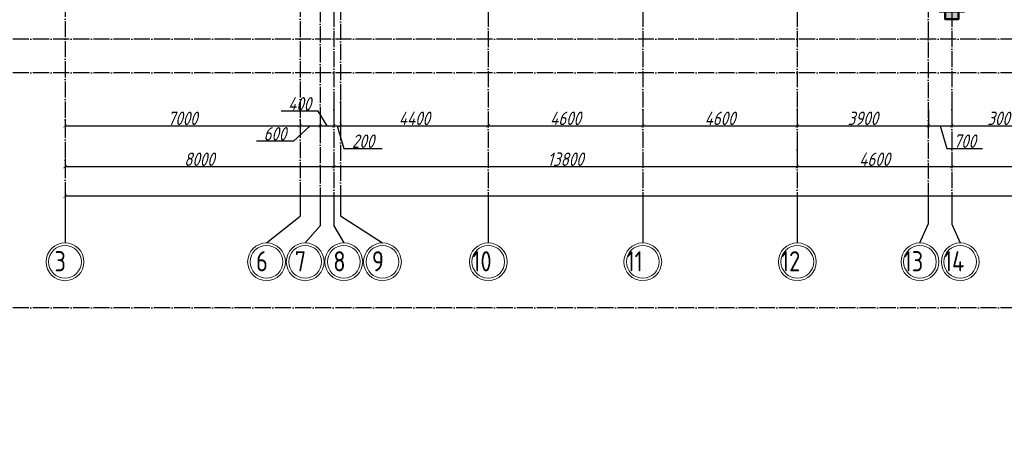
# Model space of a CAD drawing. Extents: x -4445 to 1909585, y 1860 to 289234.
# Tile 5 of 110: x 199891 to 229202, y 191713 to 203971. Entities that reach past the tile are written whole.
import ezdxf

# ---------------------------------------------------------------- set-up
doc = ezdxf.new("R2010")
doc.units = 0
doc.header["$LTSCALE"] = 0.5
doc.header["$MEASUREMENT"] = 0
doc.header["$PDMODE"] = 34
doc.header["$PDSIZE"] = 3
doc.linetypes.add('ACAD_ISO04W100', pattern=[30, 24, -3, 0, -3])
doc.layers.get('0').update_dxf_attribs({"linetype": 'CONTINUOUS', "lineweight": 18})
doc.layers.get('DEFPOINTS').update_dxf_attribs({"color": 2, "linetype": 'CONTINUOUS', "lineweight": 13})
doc.layers.add('kolonn', color=7, linetype='CONTINUOUS')
doc.layers.add('os', color=3, linetype='CONTINUOUS')
doc.styles.add('GOST', font='isocpeur.ttf')
doc.styles.add('Isocpeur', font='isocpeui.ttf', dxfattribs={"height": 250})
doc.styles.get("Standard").update_dxf_attribs({"font": 'spds.shx', "oblique": 15})
doc.dimstyles.new('ISO-25', dxfattribs={"dimtxt": 400, "dimasz": 100, "dimexe": 50, "dimexo": 50, "dimgap": 20, "dimtad": 1, "dimdec": 0, "dimtxsty": 'Standard', "dimblk": 'ARCHTICK', "dimcen": 20, "dimclrd": 1, "dimclre": 1, "dimadec": 0, "dimazin": 0, "dimtfac": 1, "dimtdec": 0, "dimtmove": 0, "dimatfit": 3, "dimldrblk": 'ARCHTICK', "dimfxl": 1, "dimarcsym": 0})

# ---------------------------------------------------------------- blocks, each defined once
blk = doc.blocks.new('_ArchTick')
at = {"color": 0, "linetype": 'ByBlock', "const_width": 0.15}
blk.add_lwpolyline([(-0.5, -0.5), (0.5, 0.5)], dxfattribs=at)
blk = doc.blocks.new('*D2895')
at = {"color": 1, "lineweight": -2, "transparency": 16777216}
for p, q in [((201240, 201011), (201240, 200763)), ((201240, 200813), (208240, 200813)), ((208240, 201011), (208240, 200763))]:
    blk.add_line(p, q, dxfattribs=at)
at = {"layer": 'DEFPOINTS', "color": 0, "transparency": 16777216}
for p in [(201240, 201061), (208240, 201061), (208240, 200813)]:
    blk.add_point(p, dxfattribs=at)
at = {"color": 1, "lineweight": -2, "transparency": 16777216, "xscale": 100, "yscale": 100, "zscale": 100, "rotation": 180}
blk.add_blockref('_ArchTick', (201240, 200813), dxfattribs=at)
at = {"color": 1, "lineweight": -2, "transparency": 16777216, "xscale": 100, "yscale": 100, "zscale": 100}
blk.add_blockref('_ArchTick', (208240, 200813), dxfattribs=at)
at = {"color": 0, "transparency": 16777216, "insert": (204740, 201033), "char_height": 400, "attachment_point": 5}
blk.add_mtext('7000', dxfattribs=at)
blk = doc.blocks.new('*D2896')
at = {"color": 1, "lineweight": -2, "transparency": 16777216}
for p, q in [((208840, 201368), (208840, 200763)), ((208540, 200813), (208040, 200353)), ((208240, 201011), (208240, 200763)), ((208240, 200813), (208840, 200813)), ((208040, 200353), (206939, 200353))]:
    blk.add_line(p, q, dxfattribs=at)
at = {"layer": 'DEFPOINTS', "color": 0, "transparency": 16777216}
for p in [(208840, 201418), (208240, 201061), (208840, 200813)]:
    blk.add_point(p, dxfattribs=at)
at = {"color": 1, "lineweight": -2, "transparency": 16777216, "xscale": 100, "yscale": 100, "zscale": 100, "rotation": 180}
blk.add_blockref('_ArchTick', (208240, 200813), dxfattribs=at)
at = {"color": 1, "lineweight": -2, "transparency": 16777216, "xscale": 100, "yscale": 100, "zscale": 100}
blk.add_blockref('_ArchTick', (208840, 200813), dxfattribs=at)
at = {"color": 0, "transparency": 16777216, "insert": (207489, 200573), "char_height": 400, "attachment_point": 5}
blk.add_mtext('600', dxfattribs=at)
blk = doc.blocks.new('*D2897')
at = {"color": 1, "lineweight": -2, "transparency": 16777216}
for p, q in [((208840, 201368), (208840, 200763)), ((209240, 201469), (209240, 200763)), ((208775, 201246), (207674, 201246)), ((209040, 200813), (208775, 201246)), ((208840, 200813), (209240, 200813))]:
    blk.add_line(p, q, dxfattribs=at)
at = {"layer": 'DEFPOINTS', "color": 0, "transparency": 16777216}
for p in [(208840, 201418), (209240, 201519), (209240, 200813)]:
    blk.add_point(p, dxfattribs=at)
at = {"color": 1, "lineweight": -2, "transparency": 16777216, "xscale": 100, "yscale": 100, "zscale": 100, "rotation": 180}
blk.add_blockref('_ArchTick', (208840, 200813), dxfattribs=at)
at = {"color": 1, "lineweight": -2, "transparency": 16777216, "xscale": 100, "yscale": 100, "zscale": 100}
blk.add_blockref('_ArchTick', (209240, 200813), dxfattribs=at)
at = {"color": 0, "transparency": 16777216, "insert": (208224, 201466), "char_height": 400, "attachment_point": 5}
blk.add_mtext('400', dxfattribs=at)
blk = doc.blocks.new('*D2898')
at = {"color": 1, "lineweight": -2, "transparency": 16777216}
for p, q in [((209240, 201469), (209240, 200763)), ((209440, 201548), (209440, 200763)), ((209240, 200813), (209440, 200813)), ((209340, 200813), (209544, 200133)), ((209544, 200133), (210680, 200133))]:
    blk.add_line(p, q, dxfattribs=at)
at = {"layer": 'DEFPOINTS', "color": 0, "transparency": 16777216}
for p in [(209240, 201519), (209440, 201598), (209440, 200813)]:
    blk.add_point(p, dxfattribs=at)
at = {"color": 1, "lineweight": -2, "transparency": 16777216, "xscale": 100, "yscale": 100, "zscale": 100, "rotation": 180}
blk.add_blockref('_ArchTick', (209240, 200813), dxfattribs=at)
at = {"color": 1, "lineweight": -2, "transparency": 16777216, "xscale": 100, "yscale": 100, "zscale": 100}
blk.add_blockref('_ArchTick', (209440, 200813), dxfattribs=at)
at = {"color": 0, "transparency": 16777216, "insert": (210112, 200353), "char_height": 400, "attachment_point": 5}
blk.add_mtext('200', dxfattribs=at)
blk = doc.blocks.new('*D2899')
at = {"color": 1, "lineweight": -2, "transparency": 16777216}
for p, q in [((209440, 201548), (209440, 200763)), ((213840, 201176), (213840, 200763)), ((209440, 200813), (213840, 200813))]:
    blk.add_line(p, q, dxfattribs=at)
at = {"layer": 'DEFPOINTS', "color": 0, "transparency": 16777216}
for p in [(209440, 201598), (213840, 201226), (213840, 200813)]:
    blk.add_point(p, dxfattribs=at)
at = {"color": 1, "lineweight": -2, "transparency": 16777216, "xscale": 100, "yscale": 100, "zscale": 100, "rotation": 180}
blk.add_blockref('_ArchTick', (209440, 200813), dxfattribs=at)
at = {"color": 1, "lineweight": -2, "transparency": 16777216, "xscale": 100, "yscale": 100, "zscale": 100}
blk.add_blockref('_ArchTick', (213840, 200813), dxfattribs=at)
at = {"color": 0, "transparency": 16777216, "insert": (211640, 201033), "char_height": 400, "attachment_point": 5}
blk.add_mtext('4400', dxfattribs=at)
blk = doc.blocks.new('*D2900')
at = {"color": 1, "lineweight": -2, "transparency": 16777216}
for p, q in [((213840, 201176), (213840, 200763)), ((218440, 201277), (218440, 200763)), ((213840, 200813), (218440, 200813))]:
    blk.add_line(p, q, dxfattribs=at)
at = {"layer": 'DEFPOINTS', "color": 0, "transparency": 16777216}
for p in [(213840, 201226), (218440, 201327), (218440, 200813)]:
    blk.add_point(p, dxfattribs=at)
at = {"color": 1, "lineweight": -2, "transparency": 16777216, "xscale": 100, "yscale": 100, "zscale": 100, "rotation": 180}
blk.add_blockref('_ArchTick', (213840, 200813), dxfattribs=at)
at = {"color": 1, "lineweight": -2, "transparency": 16777216, "xscale": 100, "yscale": 100, "zscale": 100}
blk.add_blockref('_ArchTick', (218440, 200813), dxfattribs=at)
at = {"color": 0, "transparency": 16777216, "insert": (216140, 201033), "char_height": 400, "attachment_point": 5}
blk.add_mtext('4600', dxfattribs=at)
blk = doc.blocks.new('*D2901')
at = {"color": 1, "lineweight": -2, "transparency": 16777216}
for p, q in [((218440, 201277), (218440, 200763)), ((223040, 201326), (223040, 200763)), ((218440, 200813), (223040, 200813))]:
    blk.add_line(p, q, dxfattribs=at)
at = {"layer": 'DEFPOINTS', "color": 0, "transparency": 16777216}
for p in [(223040, 201376), (218440, 201327), (223040, 200813)]:
    blk.add_point(p, dxfattribs=at)
at = {"color": 1, "lineweight": -2, "transparency": 16777216, "xscale": 100, "yscale": 100, "zscale": 100, "rotation": 180}
blk.add_blockref('_ArchTick', (218440, 200813), dxfattribs=at)
at = {"color": 1, "lineweight": -2, "transparency": 16777216, "xscale": 100, "yscale": 100, "zscale": 100}
blk.add_blockref('_ArchTick', (223040, 200813), dxfattribs=at)
at = {"color": 0, "transparency": 16777216, "insert": (220740, 201033), "char_height": 400, "attachment_point": 5}
blk.add_mtext('4600', dxfattribs=at)
blk = doc.blocks.new('*D2902')
at = {"color": 1, "lineweight": -2, "transparency": 16777216}
for p, q in [((223040, 201326), (223040, 200763)), ((226940, 201281), (226940, 200763)), ((223040, 200813), (226940, 200813))]:
    blk.add_line(p, q, dxfattribs=at)
at = {"layer": 'DEFPOINTS', "color": 0, "transparency": 16777216}
for p in [(223040, 201376), (226940, 201331), (226940, 200813)]:
    blk.add_point(p, dxfattribs=at)
at = {"color": 1, "lineweight": -2, "transparency": 16777216, "xscale": 100, "yscale": 100, "zscale": 100, "rotation": 180}
blk.add_blockref('_ArchTick', (223040, 200813), dxfattribs=at)
at = {"color": 1, "lineweight": -2, "transparency": 16777216, "xscale": 100, "yscale": 100, "zscale": 100}
blk.add_blockref('_ArchTick', (226940, 200813), dxfattribs=at)
at = {"color": 0, "transparency": 16777216, "insert": (224990, 201033), "char_height": 400, "attachment_point": 5}
blk.add_mtext('3900', dxfattribs=at)
blk = doc.blocks.new('*D2903')
at = {"color": 1, "lineweight": -2, "transparency": 16777216}
for p, q in [((227640, 201436), (227640, 200763)), ((226940, 201281), (226940, 200763)), ((226940, 200813), (227640, 200813)), ((227290, 200813), (227494, 200133)), ((227494, 200133), (228554, 200133))]:
    blk.add_line(p, q, dxfattribs=at)
at = {"layer": 'DEFPOINTS', "color": 0, "transparency": 16777216}
for p in [(227640, 201486), (226940, 201331), (227640, 200813)]:
    blk.add_point(p, dxfattribs=at)
at = {"color": 1, "lineweight": -2, "transparency": 16777216, "xscale": 100, "yscale": 100, "zscale": 100, "rotation": 180}
blk.add_blockref('_ArchTick', (226940, 200813), dxfattribs=at)
at = {"color": 1, "lineweight": -2, "transparency": 16777216, "xscale": 100, "yscale": 100, "zscale": 100}
blk.add_blockref('_ArchTick', (227640, 200813), dxfattribs=at)
at = {"color": 0, "transparency": 16777216, "insert": (228024, 200353), "char_height": 400, "attachment_point": 5}
blk.add_mtext('700', dxfattribs=at)
blk = doc.blocks.new('*D2904')
at = {"color": 1, "lineweight": -2, "transparency": 16777216}
for p, q in [((227640, 201436), (227640, 200763)), ((230640, 201480), (230640, 200763)), ((227640, 200813), (230640, 200813))]:
    blk.add_line(p, q, dxfattribs=at)
at = {"layer": 'DEFPOINTS', "color": 0, "transparency": 16777216}
for p in [(227640, 201486), (230640, 201530), (230640, 200813)]:
    blk.add_point(p, dxfattribs=at)
at = {"color": 1, "lineweight": -2, "transparency": 16777216, "xscale": 100, "yscale": 100, "zscale": 100, "rotation": 180}
blk.add_blockref('_ArchTick', (227640, 200813), dxfattribs=at)
at = {"color": 1, "lineweight": -2, "transparency": 16777216, "xscale": 100, "yscale": 100, "zscale": 100}
blk.add_blockref('_ArchTick', (230640, 200813), dxfattribs=at)
at = {"color": 0, "transparency": 16777216, "insert": (229140, 201033), "char_height": 400, "attachment_point": 5}
blk.add_mtext('3000', dxfattribs=at)
blk = doc.blocks.new('*D2991')
at = {"color": 1, "lineweight": -2, "transparency": 16777216}
for p, q in [((201240, 199828), (201240, 199545)), ((209240, 199828), (209240, 199545)), ((201240, 199595), (209240, 199595))]:
    blk.add_line(p, q, dxfattribs=at)
at = {"layer": 'DEFPOINTS', "color": 0, "transparency": 16777216}
for p in [(201240, 199878), (209240, 199878), (209240, 199595)]:
    blk.add_point(p, dxfattribs=at)
at = {"color": 1, "lineweight": -2, "transparency": 16777216, "xscale": 100, "yscale": 100, "zscale": 100, "rotation": 180}
blk.add_blockref('_ArchTick', (201240, 199595), dxfattribs=at)
at = {"color": 1, "lineweight": -2, "transparency": 16777216, "xscale": 100, "yscale": 100, "zscale": 100}
blk.add_blockref('_ArchTick', (209240, 199595), dxfattribs=at)
at = {"color": 0, "transparency": 16777216, "insert": (205240, 199815), "char_height": 400, "attachment_point": 5}
blk.add_mtext('8000', dxfattribs=at)
blk = doc.blocks.new('*D2992')
at = {"color": 1, "lineweight": -2, "transparency": 16777216}
for p, q in [((223040, 200153), (223040, 199545)), ((209240, 199828), (209240, 199545)), ((209240, 199595), (223040, 199595))]:
    blk.add_line(p, q, dxfattribs=at)
at = {"layer": 'DEFPOINTS', "color": 0, "transparency": 16777216}
for p in [(223040, 200203), (209240, 199878), (223040, 199595)]:
    blk.add_point(p, dxfattribs=at)
at = {"color": 1, "lineweight": -2, "transparency": 16777216, "xscale": 100, "yscale": 100, "zscale": 100, "rotation": 180}
blk.add_blockref('_ArchTick', (209240, 199595), dxfattribs=at)
at = {"color": 1, "lineweight": -2, "transparency": 16777216, "xscale": 100, "yscale": 100, "zscale": 100}
blk.add_blockref('_ArchTick', (223040, 199595), dxfattribs=at)
at = {"color": 0, "transparency": 16777216, "insert": (216140, 199815), "char_height": 400, "attachment_point": 5}
blk.add_mtext('13800', dxfattribs=at)
blk = doc.blocks.new('*D2993')
at = {"color": 1, "lineweight": -2, "transparency": 16777216}
for p, q in [((223040, 200153), (223040, 199545)), ((227640, 199885), (227640, 199545)), ((223040, 199595), (227640, 199595))]:
    blk.add_line(p, q, dxfattribs=at)
at = {"layer": 'DEFPOINTS', "color": 0, "transparency": 16777216}
for p in [(223040, 200203), (227640, 199935), (227640, 199595)]:
    blk.add_point(p, dxfattribs=at)
at = {"color": 1, "lineweight": -2, "transparency": 16777216, "xscale": 100, "yscale": 100, "zscale": 100, "rotation": 180}
blk.add_blockref('_ArchTick', (223040, 199595), dxfattribs=at)
at = {"color": 1, "lineweight": -2, "transparency": 16777216, "xscale": 100, "yscale": 100, "zscale": 100}
blk.add_blockref('_ArchTick', (227640, 199595), dxfattribs=at)
at = {"color": 0, "transparency": 16777216, "insert": (225340, 199815), "char_height": 400, "attachment_point": 5}
blk.add_mtext('4600', dxfattribs=at)
blk = doc.blocks.new('*D2994')
at = {"color": 1, "lineweight": -2, "transparency": 16777216}
for p, q in [((227640, 199885), (227640, 199545)), ((232740, 199874), (232740, 199545)), ((227640, 199595), (232740, 199595))]:
    blk.add_line(p, q, dxfattribs=at)
at = {"layer": 'DEFPOINTS', "color": 0, "transparency": 16777216}
for p in [(227640, 199935), (232740, 199924), (232740, 199595)]:
    blk.add_point(p, dxfattribs=at)
at = {"color": 1, "lineweight": -2, "transparency": 16777216, "xscale": 100, "yscale": 100, "zscale": 100, "rotation": 180}
blk.add_blockref('_ArchTick', (227640, 199595), dxfattribs=at)
at = {"color": 1, "lineweight": -2, "transparency": 16777216, "xscale": 100, "yscale": 100, "zscale": 100}
blk.add_blockref('_ArchTick', (232740, 199595), dxfattribs=at)
at = {"color": 0, "transparency": 16777216, "insert": (230190, 199815), "char_height": 400, "attachment_point": 5}
blk.add_mtext('5100', dxfattribs=at)
blk = doc.blocks.new('*D3002')
at = {"color": 1, "lineweight": -2, "transparency": 16777216}
for p, q in [((201240, 198773), (201240, 198670)), ((276840, 198773), (276840, 198670)), ((276840, 198720), (201240, 198720))]:
    blk.add_line(p, q, dxfattribs=at)
at = {"layer": 'DEFPOINTS', "color": 0, "transparency": 16777216}
for p in [(201240, 198823), (276840, 198823), (201240, 198720)]:
    blk.add_point(p, dxfattribs=at)
at = {"color": 1, "lineweight": -2, "transparency": 16777216, "xscale": 100, "yscale": 100, "zscale": 100, "rotation": 180}
blk.add_blockref('_ArchTick', (201240, 198720), dxfattribs=at)
at = {"color": 1, "lineweight": -2, "transparency": 16777216, "xscale": 100, "yscale": 100, "zscale": 100}
blk.add_blockref('_ArchTick', (276840, 198720), dxfattribs=at)
at = {"color": 0, "transparency": 16777216, "insert": (239040, 198960), "char_height": 400, "attachment_point": 5}
blk.add_mtext('75600', dxfattribs=at)
blk = doc.blocks.new('ghsdd')
at = {"ltscale": 50}
h = blk.add_hatch(color=256, dxfattribs=at)
h.paths.add_polyline_path([(0, 200), (-200, 200), (-200, 0), (0, 0)])
h.paths.add_polyline_path([(200, 0), (200, 200), (0, 200), (0, 0)])
h.paths.add_polyline_path([(0, 0), (-200, 0), (-200, -200), (0, -200)])
h.paths.add_polyline_path([(0, 0), (0, -200), (200, -200), (200, 0)])
at = {"lineweight": 0}
for p, q in [((0, -374), (0, 374)), ((-374, 0), (374, 0))]:
    blk.add_line(p, q, dxfattribs=at)
at = {"lineweight": 50, "ltscale": 50}
blk.add_lwpolyline([(200, 200), (200, -200), (-200, -200), (-200, 200), (200, 200)], dxfattribs=at)

msp = doc.modelspace()

# ---------------------------------------------------------------- linework, layer by layer
at = {"layer": 'os', "color": 3, "linetype": 'ACAD_ISO04W100', "ltscale": 40}
for p, q in [((209239.606, 260046.548), (209239.606, 198822.831)), ((213839.606, 260046.548), (213839.606, 198822.831)), ((218439.606, 260046.548), (218439.606, 198822.831)), ((223039.606, 260046.548), (223039.606, 198822.831)), ((227639.606, 260046.548), (227639.606, 198822.831)), ((226939.606, 234517.748), (226939.606, 198822.831)), ((201239.606, 216533.339), (201239.606, 198822.831)), ((208239.606, 216533.339), (208239.606, 198822.831)), ((209439.606, 215850.922), (209439.606, 198822.831)), ((208839.606, 213978.406), (208839.606, 198822.831)), ((243972.745, 203390.297), (193189.683, 203390.297)), ((243972.745, 202390.297), (193189.683, 202390.297)), ((243972.745, 195390.297), (193189.683, 195390.297))]:
    msp.add_line(p, q, dxfattribs=at)
at = {"layer": 'os', "color": 0}
for p, q in [((201239.606, 198822.831), (201239.606, 197322.831)), ((208239.606, 198822.831), (208239.606, 198120.353)), ((208839.606, 198822.831), (208839.606, 197828.073)), ((209239.606, 198822.831), (209239.606, 197828.073)), ((209439.606, 198822.831), (209439.606, 198133.639)), ((213839.606, 198822.831), (213839.606, 197322.831)), ((218439.606, 198822.831), (218439.606, 197322.831)), ((223039.606, 198822.831), (223039.606, 197322.831)), ((226939.606, 198822.831), (226939.606, 197882.902)), ((227639.606, 198822.831), (227639.606, 197882.902))]:
    msp.add_line(p, q, dxfattribs=at)
for points in [[(207239.606, 197322.831), (208239.606, 198120.353)], [(209439.606, 198133.639), (210689.606, 197322.831)], [(226689.606, 197322.831), (226939.606, 197882.902)], [(227639.606, 197882.902), (227889.606, 197322.831)], [(208389.606, 197322.831), (208839.606, 197828.073)], [(209239.606, 197828.073), (209539.606, 197322.831)]]:
    msp.add_lwpolyline(points, dxfattribs=at)
at = {"layer": 'os', "color": 0, "lineweight": 0}
for centre, radius in [((201239.606, 196760.331), 562.5), ((207239.606, 196760.331), 562.5), ((208389.606, 196760.331), 562.5), ((209539.606, 196760.331), 562.5), ((210689.606, 196760.331), 562.5), ((213839.606, 196760.331), 562.5), ((218439.606, 196760.331), 562.5), ((223039.606, 196760.331), 562.5), ((226689.606, 196760.331), 562.5), ((227889.606, 196760.331), 562.5), ((201239.606, 196760.331), 487.5), ((207239.606, 196760.331), 487.5), ((208389.606, 196760.331), 487.5), ((209539.606, 196760.331), 487.5), ((210689.606, 196760.331), 487.5), ((213839.606, 196760.331), 487.5), ((218439.606, 196760.331), 487.5), ((223039.606, 196760.331), 487.5), ((226689.606, 196760.331), 487.5), ((227889.606, 196760.331), 487.5)]:
    msp.add_circle(centre, radius, dxfattribs=at)

# ---------------------------------------------------------------- block references
at = {"layer": 'kolonn'}
msp.add_blockref('ghsdd', (227639.606, 204190.297), dxfattribs=at)

# ---------------------------------------------------------------- texts
at = {"ltscale": 50}
for s, p in [('3', (200927.144, 196476.673)), ('6', (206927.144, 196476.673)), ('7', (208077.144, 196476.673)), ('8', (209227.144, 196476.673)), ('9', (210377.144, 196476.673)), ('10', (213365.495, 196476.673)), ('11', (217954.258, 196476.673)), ('12', (222554.258, 196476.673)), ('13', (226204.258, 196476.673)), ('14', (227404.258, 196476.673))]:
    msp.add_text(s, height=600, dxfattribs=at).set_placement(p)
at = {"ltscale": 100, "insert": (152636, 214359.8), "char_height": 250, "width": 19702, "attachment_point": 1, "line_spacing_factor": 0.85, "style": 'GOST'}
msp.add_mtext('\\pi1800;Проект разработан на основании чертежей АС и расстановки технологического оборудования, с учетом требований соответствующих нормативных документов, задания на проектирования и технических условий №270/4-1729  от 16.06.2023 года, выданных АО "Тошкент шахар сув таъминоты"\\PИсходные данные:\\P\\pi0;^I^I^IТехническо-экономические показатели:\\P1.^I Площадь застройки -{\\fISOCPEUR|b0|i1|c204|p34;2852,84}  м2\\P2.^IСтроительный объём  -20360.80 м3\\P3.^IПросадочность - I типа\\P4.^IСейсмичность - 8 баллов\\P^I^I^IПожарная безопасность:\\P1.^IКласс ответственности здания......................................................II\\P2.^IСтепень огнестойкости здания......................................................II\\P3.^IКласс по функциональной пожарной опасности.....................Ф1.1\\P\\pi1800;Проектом предусмотрено строительство системы водоснабжения и водоотведения.{\\C1;\\P}^I^I{\\LХолодное водоснабжение.}\\P\\pi0;^IХолодное водоснабжение принято хозяйственно-питьевое Источником хозяйственно бытового водопровода служит  наружная сеть водопровода. \\P^IГарантированный напор - 1,0 атм.\\P^IХолодное водоснабжение принято хозяйственно-питьевое с отдельной противопожарной линией. Количество вводов - один. Хозяйственно-бытовая сеть водоснабжения - тупиковая. Ввод выполняется из оцинкованных стальных обыкновенных водогазопроводных труб ∅50 мм по ГОСТ 3262-75. \\P^IМагистральный трубопровод (лежак),  стояки и подводки воды к санитарно-техническим приборам выполняются из полипропиленовых труб PP-R PN10. Магистральный трубопровод прокладываются под потолком техподполья. Стояки прокладываются скрыто в шахтах совместно со стояками канализации. Подводка труб к сан-тех приборам выполняется скрыто в штробах. Каждый стояк и поэтажное ответвление имеет свою запорную арматуру. Перед заделкой штроб необходимо провести гидравлическое испытание трубопроводов.\\P^IДля учета водопотребления установлен ультразвуковой счетчик воды с модулем передачи данных.\\P^I^I{\\LПротивопожарный водопровод. \\P}^IПротивопожарная сеть - принята тупиковой. Противопожарный водопровод выполняется из стальных электросварных труб ∅57мм мм.  Внутреннее пожаротушение осуществляется пожарными кранами ∅50 мм, диаметр спрыска наконечника пожарного ствола - 16 мм, длина рукавов - 20 м. Пожарные краны размещаются в специальных шкафах навесного ШПК-320Н и встраиваемого типа ШПК-320В размерами 1300х540х300 (ВхШхГ). Каждый пожарный шкаф оснащается двумя порошковыми огнетушителями ОП-5.\\P^IРасход воды на внутреннее пожаротушение составляет в одну струю по 2,6 л/сек. \\P^IСтальные трубопроводы окрашиваются масляной краской за 2 раза. \\P^IРасход воды на наружнее пожаротушение составляет 20 л/сек и осуществляется от пожарных гидрантов существующей городской сети водопровода.\\P^I^I{\\LГорячее водоснабжение. }\\P^IГорячее водоснабжение принято циркуляционным - от вертикальных накопительных бойлеров косвенного нагрева с контуром подключения солнечных коллекторов. Основным источником тепла для бойлеров ГВС служит тепловая сеть. Трубопроводы горячего водоснабжения выполняются из и PP-RCT труб  PN20. Магистральные циркуляционные трубопроводы прокладываются открыто под потолком цокольного этажа. Подводки к сан-тех приборам прокладываются аналогично подводящим трубопроводам холодного водоснабжения. Альтернативным источником тепла для бойлеров в теплое время года и в ясную погоду служат солнечные коллекторы, устанавливаемые на кровле здания. Монтаж и точный угол наклона коллекторов выполнить по требованиям изготовителя водонагревателей. Допускается установка коллекторов отличной от проекта в соответствии с требованиями завода- изготовителя. Трубопроводы теплоснабжения выполняются из медных труб. \\P^IТеплоносителем для солнечных коллекторов служит водный раствор гликоля (антифриз). нормальной работы контура теплоснабжения и горячего водоснабжения устанавливаются циркуляционные насосы (1 раб. 1 резервный), а также контроллер управления гелиосистемой.\\P^IВсе трубопроводы, прокладываемые по чердаку, а также трубопроводны горячего водоснабжения и циркуляции (за исключение подводок к сантехприборам) покрваются теплоизоячцйионными материалами.\\P^I^I{\\LКанализация}\\P^IВ проекте принята самотёчная система хозяйственно-бытовой канализации. Внутренние сети канализации К1 выполняются из безнапорных полипропиленовых труб ∅50-110мм. Трубы канализации прокладываются под потолком цокольного этажа, а также частично открыто по стенам. \\P^IСтояки прокладываются в шахтах. Все санитарно-технические приборы оборудуются гидравлическими затворам - сифонами. \\P^IВыпуски канализации  выводятся к смотровым колодцам.\\P^IРасчетные расходы определены согласно ШНК 2.04.01-2022. "Внутренний водопровод и канализация зданий."  ', dxfattribs=at)
at = {"color": 7, "lineweight": 50, "char_height": 250, "attachment_point": 4, "style": 'Isocpeur'}
for s, insert, width in [('\\pi2991.4444;{\\C0;Ссылочные документы}', (139553.599, 203614.276), 9505.04788), ('\\pi1614.42682;{\\C0;ШНК 2.04.01-2022}', (133558.647, 202789.276), 5994.95212), ('\\pi2752.61864;{\\C0;Прилагаемые документы}', (139553.599, 201264.584), 9505.04788), ('\\pi464.36106;{\\C0;Спецификация оборудования, изделий и материалов}', (139553.599, 200445.162), 9505.04788), ('\\pi463.87384;{\\C0;на 4 листах}', (149058.647, 200429.873), 2960.51284), ('\\pi163.06818;{\\C0;Основные показатели систем водоснабжения и \\P\\pi2964.29924;канализации}', (139390.71, 198649.49), 8000), ('\\pi1511.83712;{\\C0;Расчетный расход}', (140598.134, 196925.739), 6000), ('\\pi700.56818;{\\C0;Требуемое \\P\\pi779.82955;давление \\P\\pi343.93939;на вводе, МПа}', (137598.134, 196325.739), 3000), ('\\pi281.74242;{\\W0.8;\\C0;Установленная \\P\\pi634.69697;мощность \\P\\pi290.98485;электродвига-\\P\\pi871.74242;телей}', (146598.134, 196325.739), 2500), ('\\pi13.86364;{\\W0.8;\\C0;при пожаре\\P\\pi525.90909;л/с}', (145098.134, 195925.739), 1500)]:
    msp.add_mtext(s, dxfattribs=dict(at, insert=insert, width=width))

# ---------------------------------------------------------------- dimensions: what is measured, and where the dimension line sits
for base, p1, p2, picture, middle in [((209239.606, 200813.483), (208839.606, 201417.522), (209239.606, 201519.043), '*D2897', (208754.513, 201246.21)), ((208839.606, 200813.483), (208239.606, 201060.637), (208839.606, 201417.522), '*D2896', (208020.449, 200353.483))]:
    dim = msp.add_linear_dim(base=base, p1=p1, p2=p2, dimstyle='ISO-25', override={"dimtmove": 1})
    dim.commit()
    dim.dimension.update_dxf_attribs({"geometry": picture, "text_midpoint": middle, "dimtype": 160})
for base, p1, p2, picture, middle in [((209439.606, 200813.483), (209239.606, 201519.043), (209439.606, 201598.005), '*D2898', (209563.606, 200353.483)), ((213839.606, 200813.483), (209439.606, 201598.005), (213839.606, 201225.756), '*D2899', (211639.606, 201033.483)), ((223039.606, 200813.483), (218439.606, 201327.279), (223039.606, 201375.647), '*D2901', (220739.606, 201033.483)), ((226939.606, 200813.483), (223039.606, 201375.647), (226939.606, 201331.469), '*D2902', (224989.606, 201033.483)), ((227639.606, 200813.483), (226939.606, 201331.469), (227639.606, 201486.091), '*D2903', (227513.606, 200353.483)), ((230639.606, 200813.483), (227639.606, 201486.091), (230639.606, 201530.47), '*D2904', (229139.606, 201033.483)), ((218439.606, 200813.483), (213839.606, 201225.756), (218439.606, 201327.279), '*D2900', (216139.606, 201033.483)), ((223039.606, 199594.972), (209239.606, 199878.199), (223039.606, 200202.678), '*D2992', (216139.606, 199814.972)), ((227639.606, 199594.972), (223039.606, 200202.678), (227639.606, 199934.568), '*D2993', (225339.606, 199814.972)), ((232739.606, 199594.972), (227639.606, 199934.568), (232739.606, 199924.41), '*D2994', (230189.606, 199814.972))]:
    dim = msp.add_linear_dim(base=base, p1=p1, p2=p2, dimstyle='ISO-25', override={"dimtmove": 1})
    dim.commit()
    dim.dimension.update_dxf_attribs({"geometry": picture, "text_midpoint": middle})
for base, p1, p2, picture, middle in [((208239.606, 200813.483), (201239.606, 201060.637), (208239.606, 201060.637), '*D2895', (204739.606, 201033.483)), ((209239.606, 199594.972), (201239.606, 199878.199), (209239.606, 199878.199), '*D2991', (205239.606, 199814.972)), ((201239.606, 198720.335), (276839.606, 198822.831), (201239.606, 198822.831), '*D3002', (239039.606, 198960.194))]:
    dim = msp.add_linear_dim(base=base, p1=p1, p2=p2, dimstyle='ISO-25')
    dim.commit()
    dim.dimension.update_dxf_attribs({"geometry": picture, "text_midpoint": middle})

doc.saveas('drawing.dxf')
